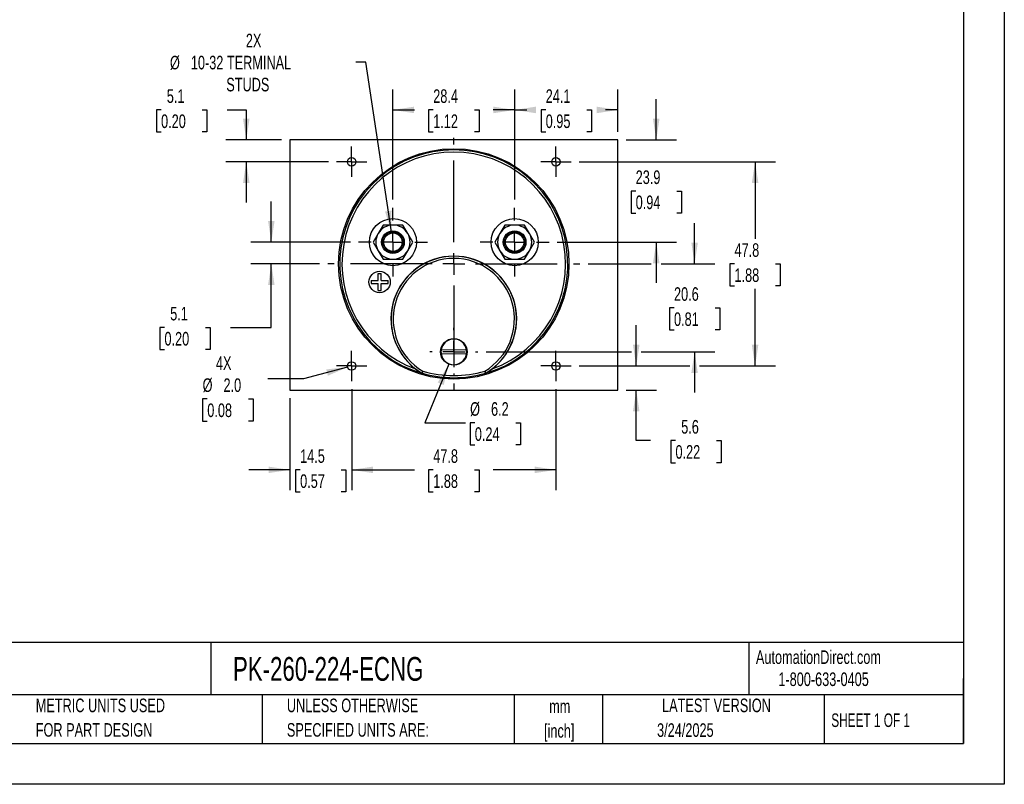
# Model space of a CAD drawing. Header units: millimetres. Extents: x 0 to 419, y 0 to 324.
# Tile 2 of 3: x 189 to 419, y 0 to 179. Entities that reach past the tile are written whole.
import ezdxf

# ---------------------------------------------------------------- set-up
doc = ezdxf.new("R2010")
doc.units = ezdxf.units.MM
doc.header["$LTSCALE"] = 1.5
doc.linetypes.add('CENTERX2', pattern=[20.32, 12.7, -2.54, 2.54, -2.54])
doc.layers.add('CENTER', color=40, linetype='CENTERX2')
doc.layers.add('DIMENSIONS', color=140, linetype='Continuous', lineweight=25)
doc.layers.add('TEXT', color=140, linetype='Continuous', lineweight=25)
doc.styles.add('SLDTEXTSTYLE0', font='TXT', dxfattribs={"width": 0.7})
doc.styles.add('SLDTEXTSTYLE1', font='TXT', dxfattribs={"width": 0.65})
doc.dimstyles.new('SLDDIMSTYLE0', dxfattribs={"dimtxt": 3.237012, "dimasz": 4.953, "dimexe": 0, "dimexo": 0.0625, "dimgap": 0.809253, "dimtad": 0, "dimtih": 1, "dimtoh": 1, "dimrnd": 1e-09, "dimzin": 12, "dimdsep": 46, "dimtxsty": 'SLDTEXTSTYLE0', "dimsah": 1, "dimcen": 0.09, "dimadec": 0, "dimazin": 3, "dimtfac": 1, "dimtofl": 0, "dimtmove": 0, "dimatfit": 3, "dimfxl": 0, "dimfrac": 2, "dimtolj": 1, "dimtzin": 12, "dimarcsym": 0})
doc.dimstyles.new('SLDDIMSTYLE1', dxfattribs={"dimtxt": 3.237012, "dimasz": 4.953, "dimexe": 0, "dimexo": 0.0625, "dimgap": 0.809253, "dimtad": 0, "dimtih": 1, "dimtoh": 1, "dimrnd": 1e-09, "dimzin": 12, "dimdsep": 46, "dimtxsty": 'SLDTEXTSTYLE0', "dimsah": 1, "dimcen": 0, "dimadec": 0, "dimazin": 3, "dimtfac": 1, "dimtofl": 0, "dimtmove": 0, "dimatfit": 3, "dimfxl": 0, "dimfrac": 2, "dimtolj": 1, "dimtzin": 12, "dimarcsym": 0})
doc.dimstyles.new('SLDDIMSTYLE2', dxfattribs={"dimtxt": 3.237012, "dimasz": 4.953, "dimexe": 0, "dimexo": 0.0625, "dimgap": 0.809253, "dimtad": 0, "dimtih": 1, "dimtoh": 1, "dimrnd": 1e-09, "dimzin": 12, "dimdsep": 46, "dimtxsty": 'SLDTEXTSTYLE0', "dimsah": 1, "dimcen": 0.09, "dimadec": 0, "dimazin": 3, "dimtfac": 1, "dimtmove": 0, "dimatfit": 0, "dimfxl": 0, "dimfrac": 2, "dimtolj": 1, "dimtzin": 12, "dimarcsym": 0})
doc.dimstyles.new('SLDDIMSTYLE5', dxfattribs={"dimtxt": 3.237012, "dimasz": 4.953, "dimexe": 0, "dimexo": 0.0625, "dimgap": 0.809253, "dimtad": 0, "dimtih": 1, "dimtoh": 1, "dimrnd": 1e-09, "dimzin": 4, "dimdsep": 46, "dimtxsty": 'SLDTEXTSTYLE0', "dimsah": 1, "dimcen": 0, "dimadec": 0, "dimazin": 1, "dimtfac": 1, "dimtofl": 0, "dimtmove": 0, "dimatfit": 3, "dimfxl": 0, "dimfrac": 2, "dimtolj": 1, "dimtzin": 12, "dimarcsym": 0})
doc.dimstyles.new('SLDDIMSTYLE6', dxfattribs={"dimtxt": 3.237012, "dimasz": 4.953, "dimexe": 0, "dimexo": 0.0625, "dimgap": 0.809253, "dimtad": 0, "dimtih": 1, "dimtoh": 1, "dimrnd": 1e-09, "dimzin": 12, "dimdsep": 46, "dimtxsty": 'SLDTEXTSTYLE0', "dimsah": 1, "dimcen": 0, "dimadec": 0, "dimazin": 3, "dimtfac": 1, "dimtofl": 0, "dimtmove": 0, "dimatfit": 3, "dimfxl": 0, "dimfrac": 2, "dimtolj": 1, "dimtzin": 12, "dimarcsym": 0})

# ---------------------------------------------------------------- blocks, each defined once
blk = doc.blocks.new('SW_NOTE_0')
at = {"layer": 'TEXT', "color": 0, "linetype": 'CENTERX2', "lineweight": 18, "char_height": 2.775, "attachment_point": 1, "style": 'SLDTEXTSTYLE0'}
for s, insert in [('SIFAM TINSLEY CONTENDER PANEL METER, 2.5IN ANALOG DIAL DISPLAY, 0-20A DC, VOLTAGE INPUT, SHUNT', (0, 3.58)), ('RATED, MOVING COIL, ROUND 4-HOLE MOUNT', (0, -1.45))]:
    blk.add_mtext(s, dxfattribs=dict(at, insert=insert))
blk = doc.blocks.new('SW_NOTE_0_1')
at = {"layer": 'TEXT', "color": 0, "linetype": 'CENTERX2', "lineweight": 18, "char_height": 3.175, "attachment_point": 2, "style": 'SLDTEXTSTYLE0'}
for s, insert in [('mm', (4.27, 4.09)), ('[inch]', (4.14, -1.64))]:
    blk.add_mtext(s, dxfattribs=dict(at, insert=insert))
blk = doc.blocks.new('SW_NOTE_0_2')
at = {"layer": 'TEXT', "color": 0, "linetype": 'CENTERX2', "lineweight": 18, "char_height": 3.175, "attachment_point": 1, "style": 'SLDTEXTSTYLE0'}
for s, insert in [('UNLESS OTHERWISE', (0, 4.09)), ('SPECIFIED UNITS ARE:', (0, -1.64))]:
    blk.add_mtext(s, dxfattribs=dict(at, insert=insert))
blk = doc.blocks.new('SW_NOTE_0_6')
at = {"layer": 'TEXT', "color": 0, "linetype": 'CENTERX2', "lineweight": 18, "char_height": 3.175, "attachment_point": 1, "style": 'SLDTEXTSTYLE0'}
for s, insert in [('METRIC UNITS USED', (0, 4.09)), ('FOR PART DESIGN', (0, -1.64))]:
    blk.add_mtext(s, dxfattribs=dict(at, insert=insert))
blk = doc.blocks.new('_D_15')
at = {"layer": 'DIMENSIONS'}
for p, q in [((319.75, 145.55), (365.62, 145.55)), ((360.85, 145.55), (360.85, 127.55)), ((356.04, 121.68), (354.96, 121.68)), ((354.96, 121.68), (354.96, 116.53)), ((365.66, 121.68), (366.75, 121.68)), ((366.75, 121.68), (366.75, 116.53)), ((354.96, 116.53), (356.04, 116.53)), ((360.85, 97.8), (360.85, 115.81)), ((366.75, 116.53), (365.66, 116.53)), ((319.75, 97.8), (345.57, 97.8)), ((347.85, 97.8), (365.62, 97.8))]:
    blk.add_line(p, q, dxfattribs=at)
for points in [[(360.85, 145.55), (360.09, 140.6), (361.62, 140.6)], [(360.85, 97.8), (361.62, 102.75), (360.09, 102.75)]]:
    blk.add_solid(points, dxfattribs=at)
at = {"layer": 'DIMENSIONS', "char_height": 3.175, "attachment_point": 1, "style": 'SLDTEXTSTYLE0'}
for s, insert in [('47.8', (356.04, 126.49)), ('1.88', (356.04, 120.62))]:
    blk.add_mtext(s, dxfattribs=dict(at, insert=insert))
blk = doc.blocks.new('_D_16')
at = {"layer": 'DIMENSIONS'}
for p, q in [((266.56, 92.36), (266.56, 68.75)), ((314.31, 92.36), (314.31, 68.75)), ((266.56, 73.52), (281.24, 73.52)), ((285.62, 73.52), (284.53, 73.52)), ((284.53, 73.52), (284.53, 68.37)), ((295.24, 73.52), (296.33, 73.52)), ((296.33, 73.52), (296.33, 68.37)), ((314.31, 73.52), (299.63, 73.52)), ((284.53, 68.37), (285.62, 68.37)), ((296.33, 68.37), (295.24, 68.37))]:
    blk.add_line(p, q, dxfattribs=at)
for points in [[(266.56, 73.52), (271.51, 72.76), (271.51, 74.28)], [(314.31, 73.52), (309.35, 74.28), (309.35, 72.76)]]:
    blk.add_solid(points, dxfattribs=at)
at = {"layer": 'DIMENSIONS', "char_height": 3.175, "attachment_point": 1, "style": 'SLDTEXTSTYLE0'}
for s, insert in [('47.8', (285.62, 78.33)), ('1.88', (285.62, 72.47))]:
    blk.add_mtext(s, dxfattribs=dict(at, insert=insert))
blk = doc.blocks.new('_D_17')
at = {"layer": 'DIMENSIONS'}
for p, q in [((276.21, 136.7), (276.21, 162.43)), ((304.66, 136.7), (304.66, 162.43)), ((276.21, 157.66), (281.24, 157.66)), ((285.62, 157.66), (284.53, 157.66)), ((284.53, 157.66), (284.53, 152.52)), ((295.24, 157.66), (296.33, 157.66)), ((296.33, 157.66), (296.33, 152.52)), ((304.66, 157.66), (299.63, 157.66)), ((284.53, 152.52), (285.62, 152.52)), ((296.33, 152.52), (295.24, 152.52))]:
    blk.add_line(p, q, dxfattribs=at)
for points in [[(276.21, 157.66), (281.16, 156.9), (281.16, 158.43)], [(304.66, 157.66), (299.7, 158.43), (299.7, 156.9)]]:
    blk.add_solid(points, dxfattribs=at)
at = {"layer": 'DIMENSIONS', "char_height": 3.175, "attachment_point": 1, "style": 'SLDTEXTSTYLE0'}
for s, insert in [('28.4', (285.62, 162.48)), ('1.12', (285.62, 156.61))]:
    blk.add_mtext(s, dxfattribs=dict(at, insert=insert))
blk = doc.blocks.new('_D_18')
at = {"layer": 'DIMENSIONS'}
for p, q in [((266.56, 92.36), (266.56, 68.75)), ((252.08, 90.25), (252.08, 68.75)), ((252.08, 73.52), (242.56, 73.52)), ((254.51, 73.52), (253.42, 73.52)), ((253.42, 73.52), (253.42, 68.37)), ((264.13, 73.52), (265.21, 73.52)), ((265.21, 73.52), (265.21, 68.37)), ((266.56, 73.52), (276.08, 73.52)), ((253.42, 68.37), (254.51, 68.37)), ((265.21, 68.37), (264.13, 68.37))]:
    blk.add_line(p, q, dxfattribs=at)
for points in [[(252.08, 73.52), (247.13, 74.28), (247.13, 72.76)], [(266.56, 73.52), (271.51, 72.76), (271.51, 74.28)]]:
    blk.add_solid(points, dxfattribs=at)
at = {"layer": 'DIMENSIONS', "char_height": 3.175, "attachment_point": 1, "style": 'SLDTEXTSTYLE0'}
for s, insert in [('14.5', (254.51, 78.33)), ('0.57', (254.51, 72.47))]:
    blk.add_mtext(s, dxfattribs=dict(at, insert=insert))
blk = doc.blocks.new('_D_19')
at = {"layer": 'DIMENSIONS'}
for p, q in [((222.01, 157.66), (220.92, 157.66)), ((220.92, 157.66), (220.92, 152.52)), ((231.62, 157.66), (232.71, 157.66)), ((232.71, 157.66), (232.71, 152.52)), ((237.46, 157.66), (241.92, 157.66)), ((241.92, 157.66), (241.92, 150.65)), ((220.92, 152.52), (222.01, 152.52)), ((232.71, 152.52), (231.62, 152.52)), ((250.18, 150.65), (237.16, 150.65)), ((261.11, 145.55), (237.16, 145.55)), ((241.92, 145.55), (241.92, 136.03))]:
    blk.add_line(p, q, dxfattribs=at)
for points in [[(241.92, 150.65), (242.69, 155.61), (241.16, 155.61)], [(241.92, 145.55), (241.16, 140.6), (242.69, 140.6)]]:
    blk.add_solid(points, dxfattribs=at)
at = {"layer": 'DIMENSIONS', "char_height": 3.175, "attachment_point": 1, "style": 'SLDTEXTSTYLE0'}
for s, insert in [('5.1', (223.35, 162.48)), ('0.20', (222.01, 156.61))]:
    blk.add_mtext(s, dxfattribs=dict(at, insert=insert))
blk = doc.blocks.new('_D_20')
at = {"layer": 'DIMENSIONS'}
for p, q in [((337.75, 150.65), (337.75, 160.18)), ((330.69, 150.65), (342.51, 150.65)), ((332.94, 138.7), (331.85, 138.7)), ((331.85, 138.7), (331.85, 133.56)), ((342.55, 138.7), (343.64, 138.7)), ((343.64, 138.7), (343.64, 133.56)), ((331.85, 133.56), (332.94, 133.56)), ((343.64, 133.56), (342.55, 133.56)), ((314.6, 126.76), (342.51, 126.76)), ((337.75, 126.76), (337.75, 117.23))]:
    blk.add_line(p, q, dxfattribs=at)
for points in [[(337.75, 150.65), (338.51, 155.61), (336.98, 155.61)], [(337.75, 126.76), (336.98, 121.8), (338.51, 121.8)]]:
    blk.add_solid(points, dxfattribs=at)
at = {"layer": 'DIMENSIONS', "char_height": 3.175, "attachment_point": 1, "style": 'SLDTEXTSTYLE0'}
for s, insert in [('23.9', (332.94, 143.52)), ('0.94', (332.94, 137.65))]:
    blk.add_mtext(s, dxfattribs=dict(at, insert=insert))
blk = doc.blocks.new('_D_21')
at = {"layer": 'DIMENSIONS'}
for p, q in [((304.66, 136.7), (304.66, 162.43)), ((328.78, 152.56), (328.78, 162.43)), ((304.66, 157.66), (307.52, 157.66)), ((311.91, 157.66), (310.82, 157.66)), ((310.82, 157.66), (310.82, 152.52)), ((321.53, 157.66), (322.61, 157.66)), ((322.61, 157.66), (322.61, 152.52)), ((328.78, 157.66), (325.91, 157.66)), ((310.82, 152.52), (311.91, 152.52)), ((322.61, 152.52), (321.53, 152.52))]:
    blk.add_line(p, q, dxfattribs=at)
for points in [[(304.66, 157.66), (309.61, 156.9), (309.61, 158.43)], [(328.78, 157.66), (323.83, 158.43), (323.83, 156.9)]]:
    blk.add_solid(points, dxfattribs=at)
at = {"layer": 'DIMENSIONS', "char_height": 3.175, "attachment_point": 1, "style": 'SLDTEXTSTYLE0'}
for s, insert in [('24.1', (311.91, 162.48)), ('0.95', (311.91, 156.61))]:
    blk.add_mtext(s, dxfattribs=dict(at, insert=insert))
blk = doc.blocks.new('_D_22')
at = {"layer": 'DIMENSIONS'}
for p, q in [((333.07, 97.8), (333.07, 107.33)), ((319.75, 97.8), (337.83, 97.8)), ((330.69, 92.15), (337.83, 92.15)), ((333.07, 80.35), (333.07, 92.15)), ((336.4, 80.35), (333.07, 80.35)), ((342.24, 80.35), (341.15, 80.35)), ((341.15, 80.35), (341.15, 75.2)), ((351.86, 80.35), (352.94, 80.35)), ((352.94, 80.35), (352.94, 75.2)), ((341.15, 75.2), (342.24, 75.2)), ((352.94, 75.2), (351.86, 75.2))]:
    blk.add_line(p, q, dxfattribs=at)
for points in [[(333.07, 97.8), (333.83, 102.75), (332.31, 102.75)], [(333.07, 92.15), (332.31, 87.2), (333.83, 87.2)]]:
    blk.add_solid(points, dxfattribs=at)
at = {"layer": 'DIMENSIONS', "char_height": 3.175, "attachment_point": 1, "style": 'SLDTEXTSTYLE0'}
for s, insert in [('5.6', (343.58, 85.17)), ('0.22', (342.24, 79.3))]:
    blk.add_mtext(s, dxfattribs=dict(at, insert=insert))
blk = doc.blocks.new('_D_23')
at = {"layer": 'DIMENSIONS'}
for p, q in [((265.59, 97.54), (255.32, 94.79)), ((255.32, 94.79), (246.99, 94.79)), ((232.81, 90.09), (231.73, 90.09)), ((231.73, 90.09), (231.73, 84.94)), ((242.43, 90.09), (243.52, 90.09)), ((243.52, 90.09), (243.52, 84.94)), ((231.73, 84.94), (232.81, 84.94)), ((243.52, 84.94), (242.43, 84.94))]:
    blk.add_line(p, q, dxfattribs=at)
blk.add_solid([(265.59, 97.54), (260.61, 97), (261, 95.52)], dxfattribs=at)
at = {"layer": 'DIMENSIONS', "char_height": 3.175, "attachment_point": 1, "style": 'SLDTEXTSTYLE0'}
for s, insert in [('4X', (234.83, 100.05)), ('%%c', (231.72, 94.91)), ('2.0', (236.6, 94.91)), ('0.08', (232.81, 89.04))]:
    blk.add_mtext(s, dxfattribs=dict(at, insert=insert))
blk = doc.blocks.new('_D_24')
at = {"layer": 'DIMENSIONS'}
for p, q in [((247.78, 126.76), (247.78, 136.28)), ((266.26, 126.76), (243.02, 126.76)), ((259.06, 121.68), (243.02, 121.68)), ((247.78, 106.82), (247.78, 121.68)), ((222.8, 106.82), (221.71, 106.82)), ((221.71, 106.82), (221.71, 101.67)), ((232.42, 106.82), (233.5, 106.82)), ((233.5, 106.82), (233.5, 101.67)), ((238.25, 106.82), (247.78, 106.82)), ((221.71, 101.67), (222.8, 101.67)), ((233.5, 101.67), (232.42, 101.67))]:
    blk.add_line(p, q, dxfattribs=at)
for points in [[(247.78, 126.76), (248.54, 131.71), (247.02, 131.71)], [(247.78, 121.68), (247.02, 116.72), (248.54, 116.72)]]:
    blk.add_solid(points, dxfattribs=at)
at = {"layer": 'DIMENSIONS', "char_height": 3.175, "attachment_point": 1, "style": 'SLDTEXTSTYLE0'}
for s, insert in [('5.1', (224.14, 111.63)), ('0.20', (222.8, 105.76))]:
    blk.add_mtext(s, dxfattribs=dict(at, insert=insert))
blk = doc.blocks.new('_D_25')
at = {"layer": 'DIMENSIONS'}
for p, q in [((346.71, 121.68), (346.71, 131.2)), ((321.8, 121.68), (336.6, 121.68)), ((338.89, 121.68), (351.47, 121.68)), ((341.9, 111.39), (340.81, 111.39)), ((340.81, 111.39), (340.81, 106.25)), ((351.52, 111.39), (352.61, 111.39)), ((352.61, 111.39), (352.61, 106.25)), ((340.81, 106.25), (341.9, 106.25)), ((352.61, 106.25), (351.52, 106.25)), ((297.98, 101.11), (331.93, 101.11)), ((334.21, 101.11), (351.47, 101.11)), ((346.71, 101.11), (346.71, 91.58))]:
    blk.add_line(p, q, dxfattribs=at)
for points in [[(346.71, 121.68), (347.47, 126.63), (345.95, 126.63)], [(346.71, 101.11), (345.95, 96.15), (347.47, 96.15)]]:
    blk.add_solid(points, dxfattribs=at)
at = {"layer": 'DIMENSIONS', "char_height": 3.175, "attachment_point": 1, "style": 'SLDTEXTSTYLE0'}
for s, insert in [('20.6', (341.9, 116.21)), ('0.81', (341.9, 110.34))]:
    blk.add_mtext(s, dxfattribs=dict(at, insert=insert))
blk = doc.blocks.new('_D_26')
at = {"layer": 'DIMENSIONS'}
for p, q in [((289.26, 98.24), (283.64, 84.53)), ((283.64, 84.53), (293.17, 84.53)), ((295.34, 84.53), (294.25, 84.53)), ((294.25, 84.53), (294.25, 79.38)), ((304.96, 84.53), (306.05, 84.53)), ((306.05, 84.53), (306.05, 79.38)), ((294.25, 79.38), (295.34, 79.38)), ((306.05, 79.38), (304.96, 79.38))]:
    blk.add_line(p, q, dxfattribs=at)
blk.add_solid([(289.26, 98.24), (286.67, 93.94), (288.08, 93.37)], dxfattribs=at)
at = {"layer": 'DIMENSIONS', "char_height": 3.175, "attachment_point": 1, "style": 'SLDTEXTSTYLE0'}
for s, insert in [('%%c', (294.24, 89.34)), ('6.2', (299.13, 89.34)), ('0.24', (295.34, 83.47))]:
    blk.add_mtext(s, dxfattribs=dict(at, insert=insert))
blk = doc.blocks.new('_D_27')
at = {"layer": 'DIMENSIONS'}
for p, q in [((269.89, 168.8), (267.54, 168.8)), ((275.85, 129.13), (269.89, 168.8))]:
    blk.add_line(p, q, dxfattribs=at)
blk.add_solid([(275.85, 129.13), (275.87, 134.14), (274.36, 133.91)], dxfattribs=at)
at = {"layer": 'DIMENSIONS', "char_height": 3.175, "attachment_point": 1, "style": 'SLDTEXTSTYLE0'}
for s, insert in [('2X', (241.83, 175.47)), ('%%c', (224.09, 170.32)), ('10-32 TERMINAL', (228.97, 170.32)), ('STUDS', (237.25, 165.18))]:
    blk.add_mtext(s, dxfattribs=dict(at, insert=insert))
blk = doc.blocks.new('SW_CENTERMARKSYMBOL_1')
at = {"layer": 'CENTER', "color": 0}
for p, q in [((0, 5.08), (0, 8.04)), ((0, 0), (0, 2.54)), ((-5.08, 0), (-8.04, 0)), ((0, 0), (-2.54, 0)), ((0, 0), (0, -2.54)), ((0, 0), (2.54, 0)), ((5.08, 0), (8.04, 0)), ((0, -5.08), (0, -8.04))]:
    blk.add_line(p, q, dxfattribs=at)
blk = doc.blocks.new('SW_CENTERMARKSYMBOL_2')
at = {"layer": 'CENTER', "color": 0}
for p, q in [((0, 5.08), (0, 8.04)), ((0, 0), (0, 2.54)), ((-5.08, 0), (-8.04, 0)), ((0, 0), (-2.54, 0)), ((0, 0), (0, -2.54)), ((0, 0), (2.54, 0)), ((5.08, 0), (8.04, 0)), ((0, -5.08), (0, -8.04))]:
    blk.add_line(p, q, dxfattribs=at)
blk = doc.blocks.new('SW_CENTERMARKSYMBOL_3')
at = {"layer": 'CENTER', "color": 0}
for p, q in [((0, 5.08), (0, 5.64)), ((0, 0), (0, 2.54)), ((-5.08, 0), (-5.64, 0)), ((0, 0), (-2.54, 0)), ((0, 0), (0, -2.54)), ((0, 0), (2.54, 0)), ((5.08, 0), (5.64, 0)), ((0, -5.08), (0, -5.64))]:
    blk.add_line(p, q, dxfattribs=at)
blk = doc.blocks.new('SW_CENTERMARKSYMBOL_4')
at = {"layer": 'CENTER', "color": 0}
for p, q in [((0, 2.54), (0, 3.54)), ((0, 0), (0, 2.54)), ((-2.54, 0), (-3.54, 0)), ((0, 0), (-2.54, 0)), ((0, 0), (0, -2.54)), ((0, 0), (2.54, 0)), ((2.54, 0), (3.54, 0)), ((0, -2.54), (0, -3.54))]:
    blk.add_line(p, q, dxfattribs=at)
blk = doc.blocks.new('SW_CENTERMARKSYMBOL_5')
at = {"layer": 'CENTER', "color": 0}
for p, q in [((0, 2.54), (0, 3.54)), ((0, 0), (0, 2.54)), ((-2.54, 0), (-3.54, 0)), ((0, 0), (-2.54, 0)), ((0, 0), (0, -2.54)), ((0, 0), (2.54, 0)), ((2.54, 0), (3.54, 0)), ((0, -2.54), (0, -3.54))]:
    blk.add_line(p, q, dxfattribs=at)
blk = doc.blocks.new('SW_CENTERMARKSYMBOL_6')
at = {"layer": 'CENTER', "color": 0}
for p, q in [((0, 2.54), (0, 3.54)), ((0, 0), (0, 2.54)), ((-2.54, 0), (-3.54, 0)), ((0, 0), (-2.54, 0)), ((0, 0), (0, -2.54)), ((0, 0), (2.54, 0)), ((2.54, 0), (3.54, 0)), ((0, -2.54), (0, -3.54))]:
    blk.add_line(p, q, dxfattribs=at)
blk = doc.blocks.new('SW_CENTERMARKSYMBOL_7')
at = {"layer": 'CENTER', "color": 0}
for p, q in [((0, 2.54), (0, 3.54)), ((0, 0), (0, 2.54)), ((-2.54, 0), (-3.54, 0)), ((0, 0), (-2.54, 0)), ((0, 0), (0, -2.54)), ((0, 0), (2.54, 0)), ((2.54, 0), (3.54, 0)), ((0, -2.54), (0, -3.54))]:
    blk.add_line(p, q, dxfattribs=at)
blk = doc.blocks.new('SW_CENTERMARKSYMBOL_8')
at = {"layer": 'CENTER', "color": 0}
for p, q in [((0, 5.08), (0, 29.464)), ((0, 0), (0, 2.54)), ((-5.08, 0), (-29.464, 0)), ((0, 0), (-2.54, 0)), ((0, 0), (0, -2.54)), ((0, 0), (2.54, 0)), ((5.08, 0), (29.464, 0)), ((0, -5.08), (0, -29.464))]:
    blk.add_line(p, q, dxfattribs=at)

msp = doc.modelspace()

# ---------------------------------------------------------------- linework, layer by layer
at = {"color": 7, "linetype": 'Continuous'}
for p, q in [((419.104, 323.854), (419.104, 0.004)), ((419.104, 0.004), (0.004, 0.004))]:
    msp.add_line(p, q, dxfattribs=at)
for p, q in [((252.081, 150.652), (252.081, 92.152)), ((328.781, 150.652), (252.081, 150.652)), ((328.781, 92.152), (328.781, 150.652)), ((273.898, 130.756), (272.743, 128.756)), ((276.207, 130.756), (273.898, 130.756)), ((278.517, 130.756), (276.207, 130.756)), ((279.671, 128.756), (278.517, 130.756)), ((302.346, 130.756), (301.191, 128.756)), ((304.655, 130.756), (302.346, 130.756)), ((306.965, 130.756), (304.655, 130.756)), ((308.119, 128.756), (306.965, 130.756)), ((272.743, 128.756), (271.588, 126.756)), ((271.588, 126.756), (272.743, 124.756)), ((280.826, 126.756), (279.671, 128.756)), ((279.671, 124.756), (280.826, 126.756)), ((301.191, 128.756), (300.036, 126.756)), ((300.036, 126.756), (301.191, 124.756)), ((309.274, 126.756), (308.119, 128.756)), ((308.119, 124.756), (309.274, 126.756)), ((272.743, 124.756), (273.898, 122.756)), ((278.517, 122.756), (279.671, 124.756)), ((301.191, 124.756), (302.346, 122.756)), ((306.965, 122.756), (308.119, 124.756)), ((273.898, 122.756), (276.207, 122.756)), ((276.207, 122.756), (278.517, 122.756)), ((302.346, 122.756), (304.655, 122.756)), ((304.655, 122.756), (306.965, 122.756)), ((271.089, 117.789), (272.739, 117.789)), ((271.089, 117.789), (271.089, 117.089)), ((272.739, 117.789), (272.739, 119.439)), ((272.739, 119.439), (273.439, 119.439)), ((273.439, 117.789), (273.439, 119.439)), ((273.439, 117.789), (275.089, 117.789)), ((275.089, 117.089), (275.089, 117.789)), ((271.089, 117.089), (272.739, 117.089)), ((272.739, 115.439), (272.739, 117.089)), ((272.739, 115.439), (273.439, 115.439)), ((273.439, 117.089), (275.089, 117.089)), ((273.439, 115.439), (273.439, 117.089)), ((287.478, 101.633), (293.394, 101.579)), ((293.384, 100.58), (287.469, 100.633)), ((282.962, 96.149), (282.949, 96.117)), ((283.006, 96.092), (282.949, 96.117)), ((283.02, 96.124), (283.006, 96.092)), ((297.856, 96.092), (297.842, 96.124)), ((297.914, 96.117), (297.856, 96.092)), ((297.914, 96.117), (297.9, 96.149)), ((252.081, 92.152), (328.781, 92.152))]:
    msp.add_line(p, q)
for centre, radius in [((290.431, 121.676), 26.924), ((266.555, 145.552), 1), ((314.307, 145.552), 1), ((276.207, 126.756), 5.5), ((304.655, 126.756), 5.5), ((276.207, 126.756), 2.65), ((276.207, 126.756), 2.4), ((276.207, 126.756), 2.15), ((304.655, 126.756), 2.65), ((304.655, 126.756), 2.4), ((304.655, 126.756), 2.15), ((273.089, 117.439), 2.5), ((290.431, 101.106), 3.1), ((266.555, 97.8), 1), ((314.307, 97.8), 1)]:
    msp.add_circle(centre, radius)
for centre, radius, start, end in [((290.431, 121.676), 26.64, 286.18396, 253.81604), ((290.431, 121.676), 26.14, 290.03748, 249.96252), ((276.207, 126.756), 4, 90, 150), ((276.207, 126.756), 4, 30, 90), ((304.655, 126.756), 4, 90, 150), ((304.655, 126.756), 4, 30, 90), ((276.207, 126.756), 4, 150, 210), ((276.207, 126.756), 4, 330, 30), ((304.655, 126.756), 4, 150, 210), ((304.655, 126.756), 4, 330, 30), ((276.207, 126.756), 4, 210, 270), ((276.207, 126.756), 4, 270, 330), ((304.655, 126.756), 4, 210, 270), ((304.655, 126.756), 4, 270, 330), ((290.431, 108.775), 14.7, 307.53834, 232.46166), ((290.431, 108.775), 14.669, 300.60703, 239.39297), ((290.431, 108.775), 14.169, 300.73478, 239.26522), ((290.431, 101.106), 3, 9.07139, 169.88326), ((290.431, 101.106), 3, 169.88326, 189.07139), ((290.431, 101.106), 3, 349.88326, 9.07139), ((290.431, 101.106), 3, 189.07139, 349.88326), ((291.039, 109.618), 15.739, 232.57662, 239.0667), ((289.603, 109.942), 16.13, 301.01202, 307.34465), ((413.535, 29.924), 146.407, 152.91042, 153.10649), ((283.09, 96.364), 0.25, 239.39353, 253.82512), ((6.228, 196.065), 294.282, 340.14689, 340.24443), ((290.431, 121.676), 26.605, 253.82564, 286.17436), ((290.431, 121.675), 26.104, 253.8941, 286.1059), ((574.288, 195.941), 293.915, 199.75551, 199.85317), ((167.173, 29.846), 146.58, 26.89363, 27.08947), ((297.773, 96.364), 0.25, 286.17492, 300.60642)]:
    msp.add_arc(centre, radius, start, end)
at = {"layer": 'TEXT'}
for p, q in [((409.575, 314.325), (409.575, 9.525)), ((409.575, 33.189), (9.525, 33.189)), ((233.638, 33.189), (233.638, 20.955)), ((359.363, 33.189), (359.363, 20.955)), ((409.575, 9.525), (409.575, 24.765)), ((409.575, 20.955), (9.525, 20.955)), ((245.67, 20.955), (245.67, 9.525)), ((304.536, 20.955), (304.536, 9.525)), ((325.218, 20.955), (325.218, 9.525)), ((377.023, 20.955), (377.023, 9.525)), ((9.525, 9.525), (409.575, 9.525))]:
    msp.add_line(p, q, dxfattribs=at)

# ---------------------------------------------------------------- block references
at = {"layer": 'CENTER'}
for name, p in [('SW_CENTERMARKSYMBOL_8', (290.431, 121.676)), ('SW_CENTERMARKSYMBOL_5', (266.555, 145.552)), ('SW_CENTERMARKSYMBOL_7', (314.307, 145.552)), ('SW_CENTERMARKSYMBOL_1', (276.207, 126.756)), ('SW_CENTERMARKSYMBOL_2', (304.655, 126.756)), ('SW_CENTERMARKSYMBOL_3', (290.431, 101.106)), ('SW_CENTERMARKSYMBOL_6', (266.555, 97.8)), ('SW_CENTERMARKSYMBOL_4', (314.307, 97.8))]:
    msp.add_blockref(name, p, dxfattribs=at)
at = {"layer": 'TEXT', "linetype": 'CENTERX2', "lineweight": 18}
for name, p in [('SW_NOTE_0', (11.42, 27.217)), ('SW_NOTE_0_6', (192.718, 15.953)), ('SW_NOTE_0_2', (251.412, 15.953)), ('SW_NOTE_0_1', (310.929, 15.729))]:
    msp.add_blockref(name, p, dxfattribs=at)

# ---------------------------------------------------------------- texts
for s, insert, char_height, attachment_point, style in [('AutomationDirect.com', (361.042, 31.315), 3.175, 1, 'SLDTEXTSTYLE0'), ('PK-260-224-ECNG', (238.812, 29.764), 5.55625, 1, 'SLDTEXTSTYLE0'), ('1-800-633-0405', (366.287, 26.156), 3.175, 1, 'SLDTEXTSTYLE0'), ('LATEST VERSION', (351.828, 20.046), 3.175, 2, 'SLDTEXTSTYLE0'), ('SHEET 1 OF 1', (378.662, 16.577), 3.175, 1, 'SLDTEXTSTYLE1'), ('3/24/2025', (344.552, 14.267), 3.175, 2, 'SLDTEXTSTYLE0')]:
    msp.add_mtext(s, dxfattribs=dict(at, insert=insert, char_height=char_height, attachment_point=attachment_point, style=style))

# ---------------------------------------------------------------- dimensions: what is measured, and where the dimension line sits
at = {"layer": 'DIMENSIONS'}
dim = msp.add_diameter_dim_2p(p1=(276.563, 124.383), p2=(275.851, 129.13), text='2X\\P%%c10-32 TERMINAL\\PSTUDS', dimstyle='SLDDIMSTYLE6', override={"dimpost": '<>'}, dxfattribs=at)
dim.commit()
dim.dimension.update_dxf_attribs({"geometry": '_D_27', "text_midpoint": (244.625, 168.803), "dimtype": 163})
for base, p1, p2, dimstyle, picture, middle in [((241.924, 150.652), (263.015, 145.552), (252.081, 150.652), 'SLDDIMSTYLE2', '_D_19', (241.924, 157.664)), ((337.745, 150.652), (312.695, 126.756), (328.781, 150.652), 'SLDDIMSTYLE2', '_D_20', (337.745, 138.704)), ((360.854, 97.8), (317.847, 145.552), (317.847, 97.8), 'SLDDIMSTYLE0', '_D_15', (360.854, 121.676)), ((247.778, 121.676), (268.167, 126.756), (260.967, 121.676), 'SLDDIMSTYLE2', '_D_24', (247.778, 106.816)), ((346.71, 121.676), (296.071, 101.106), (319.895, 121.676), 'SLDDIMSTYLE2', '_D_25', (346.71, 111.391)), ((333.069, 97.8), (328.781, 92.152), (317.847, 97.8), 'SLDDIMSTYLE2', '_D_22', (333.069, 80.348))]:
    dim = msp.add_linear_dim(base=base, p1=p1, p2=p2, angle=90, dimstyle=dimstyle, dxfattribs=at)
    dim.commit()
    dim.dimension.update_dxf_attribs({"geometry": picture, "text_midpoint": middle, "dimtype": 160})
for base, p1, p2, dimstyle, picture, middle in [((304.655, 157.664), (276.207, 134.796), (304.655, 134.796), 'SLDDIMSTYLE0', '_D_17', (290.431, 157.664)), ((328.781, 157.664), (304.655, 134.796), (328.781, 150.652), 'SLDDIMSTYLE0', '_D_21', (316.718, 157.664)), ((252.081, 73.517), (266.555, 94.26), (252.081, 92.152), 'SLDDIMSTYLE2', '_D_18', (259.318, 73.517)), ((314.307, 73.517), (266.555, 94.26), (314.307, 94.26), 'SLDDIMSTYLE0', '_D_16', (290.431, 73.517))]:
    dim = msp.add_linear_dim(base=base, p1=p1, p2=p2, dimstyle=dimstyle, dxfattribs=at)
    dim.commit()
    dim.dimension.update_dxf_attribs({"geometry": picture, "text_midpoint": middle, "dimtype": 160})
dim = msp.add_diameter_dim_2p(p1=(291.606, 103.975), p2=(289.256, 98.238), dimstyle='SLDDIMSTYLE1', dxfattribs=at)
dim.commit()
dim.dimension.update_dxf_attribs({"geometry": '_D_26', "text_midpoint": (300.149, 84.526), "dimtype": 163})
dim = msp.add_diameter_dim_2p(p1=(267.521, 98.059), p2=(265.589, 97.542), text='4X\\P<>', dimstyle='SLDDIMSTYLE5', dxfattribs=at)
dim.commit()
dim.dimension.update_dxf_attribs({"geometry": '_D_23', "text_midpoint": (237.622, 92.662), "dimtype": 163})

doc.saveas('drawing.dxf')
